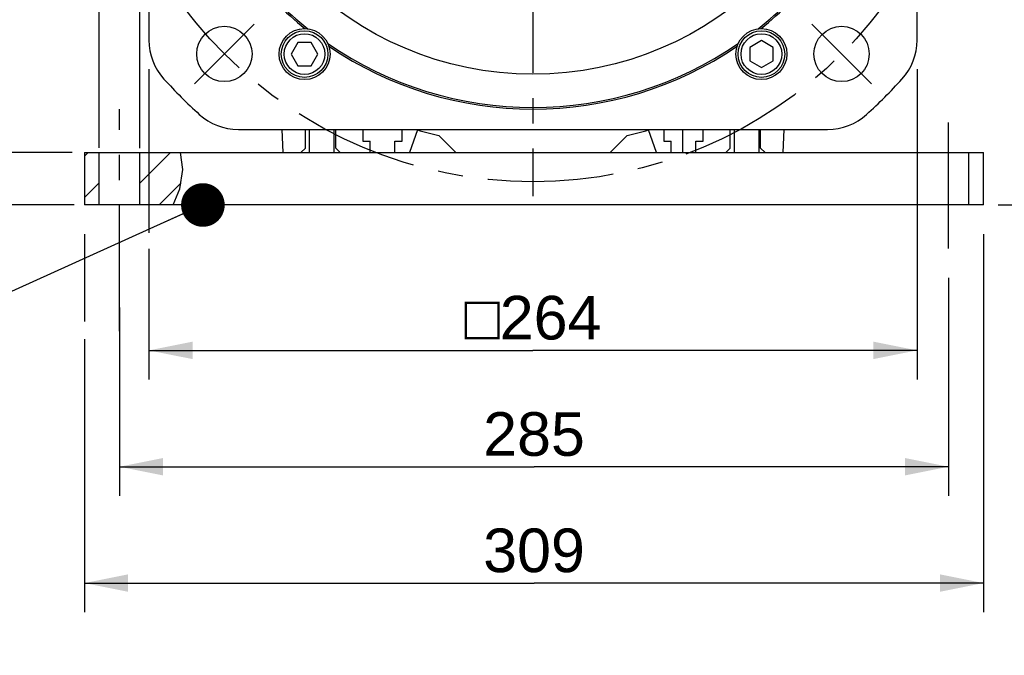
# Model space of a CAD drawing. Header units: millimetres. Extents: x 0 to 420, y 0 to 297.
# Tile 36 of 45: x 287 to 355, y 111 to 154. Entities that reach past the tile are written whole.
import ezdxf

# ---------------------------------------------------------------- set-up
doc = ezdxf.new("R2010")
doc.units = ezdxf.units.MM
doc.header["$LTSCALE"] = 23.1
doc.linetypes.add('CENTER', pattern=[0.6, 0.375, -0.075, 0.075, -0.075])
doc.layers.get('0').update_dxf_attribs({"linetype": 'CONTINUOUS'})
for name, color, linetype in [('AXIS', 7, 'CONTINUOUS'), ('COMPONENTS', 7, 'CONTINUOUS'), ('DETAIL', 7, 'CONTINUOUS'), ('DIMENSION', 7, 'CONTINUOUS')]:
    doc.layers.add(name, color=color, linetype=linetype)
doc.styles.get("Standard").update_dxf_attribs({"font": 'arial.ttf'})
doc.styles.add('TEXTSTYLE_4', font='gdt')
doc.dimstyles.new('DIMSTYLE_11', dxfattribs={"dimtxt": 3, "dimasz": 3, "dimexe": 0.18, "dimexo": 0.0625, "dimgap": 0.09, "dimtad": 1, "dimdec": 3, "dimlfac": 5, "dimdsep": 46, "dimtxsty": 'STANDARD', "dimblk": '_FILLED', "dimblk1": '_FILLED', "dimblk2": '_FILLED', "dimcen": 0.09, "dimadec": 0, "dimazin": 0, "dimtp": 0.5, "dimtm": 0.5, "dimtfac": 1, "dimtdec": 3, "dimtofl": 0, "dimtmove": 0, "dimatfit": 3, "dimldrblk": '_FILLED', "dimfxl": 1, "dimtolj": 1, "dimarcsym": 0})
doc.dimstyles.new('DIMSTYLE_12', dxfattribs={"dimtxt": 3, "dimasz": 3, "dimexe": 0.18, "dimexo": 0.0625, "dimgap": 0.09, "dimtad": 1, "dimdec": 1, "dimlfac": 5, "dimdsep": 46, "dimtxsty": 'STANDARD', "dimblk": '_FILLED', "dimblk1": '_FILLED', "dimblk2": '_FILLED', "dimcen": 0.09, "dimadec": 0, "dimazin": 0, "dimtp": 0.8, "dimtm": 0.8, "dimtfac": 1, "dimtdec": 1, "dimtofl": 0, "dimtmove": 0, "dimatfit": 3, "dimldrblk": '_FILLED', "dimfxl": 1, "dimtolj": 1, "dimarcsym": 0})
doc.dimstyles.new('DIMSTYLE_9', dxfattribs={"dimtxt": 3, "dimasz": 3, "dimexe": 0.18, "dimexo": 0.0625, "dimgap": 0.09, "dimtad": 1, "dimdec": 3, "dimlfac": 5, "dimdsep": 46, "dimtxsty": 'STANDARD', "dimblk": '_FILLED', "dimblk1": '_FILLED', "dimblk2": '_FILLED', "dimcen": 0.09, "dimadec": 0, "dimazin": 0, "dimtp": 0.2, "dimtm": 0.2, "dimtfac": 1, "dimtdec": 3, "dimtofl": 0, "dimtmove": 0, "dimatfit": 3, "dimldrblk": '_FILLED', "dimfxl": 1, "dimtolj": 1, "dimarcsym": 0})
doc.dimstyles.get("Standard").update_dxf_attribs({"dimtxt": 3, "dimasz": 3, "dimexe": 0.18, "dimexo": 0.0625, "dimgap": 0.09, "dimtad": 1, "dimdec": 3, "dimdsep": 46, "dimtxsty": 'STANDARD', "dimblk": '_FILLED', "dimblk1": '_FILLED', "dimblk2": '_FILLED', "dimcen": 0.09, "dimadec": 0, "dimazin": 0, "dimtol": 1, "dimtp": 0.001, "dimtm": 0.001, "dimtfac": 1, "dimtdec": 3, "dimtofl": 0, "dimtmove": 0, "dimatfit": 3, "dimldrblk": '_FILLED', "dimfxl": 1, "dimtolj": 1, "dimarcsym": 0})

# ---------------------------------------------------------------- blocks, each defined once
blk = doc.blocks.new('_FILLED')
at = {"color": 0, "linetype": 'BYBLOCK'}
blk.add_solid([(0, 0), (-1, 0.2), (-1, -0.2)], dxfattribs=at)
blk = doc.blocks.new('*D14')
at = {"layer": 'DIMENSION', "color": 2, "linetype": 'CONTINUOUS'}
for p, q in [((281.9, 145.075), (281.9, 153.233)), ((281.9, 153.233), (281.9, 143.275)), ((291.057, 145.075), (279.9, 145.075)), ((281.9, 135.475), (281.9, 143.275)), ((291.187, 141.475), (279.9, 141.475)), ((281.9, 141.475), (281.9, 135.475))]:
    blk.add_line(p, q, dxfattribs=at)
at = {"layer": 'DIMENSION', "color": 2, "linetype": 'CONTINUOUS', "xscale": 3, "yscale": 3, "zscale": 3}
for p, rotation in [((281.9, 145.075), 270), ((281.9, 141.475), 90)]:
    blk.add_blockref('_FILLED', p, dxfattribs=dict(at, rotation=rotation))
at = {"layer": 'DIMENSION', "color": 2, "linetype": 'CONTINUOUS', "insert": (278.15, 148.572), "char_height": 3, "width": 4.66171, "attachment_point": 1, "rotation": 90, "line_spacing_factor": 0.9}
blk.add_mtext('18', dxfattribs=at)
blk = doc.blocks.new('*D15')
at = {"layer": 'DIMENSION', "color": 2, "linetype": 'CONTINUOUS'}
for p, q in [((292.9, 145.41), (292.9, 157.551)), ((295.7, 145.376), (295.7, 157.551)), ((292.9, 155.551), (260.513, 155.551)), ((260.513, 155.551), (294.3, 155.551)), ((301.7, 155.551), (294.3, 155.551)), ((295.7, 155.551), (301.7, 155.551))]:
    blk.add_line(p, q, dxfattribs=at)
at = {"layer": 'DIMENSION', "color": 2, "linetype": 'CONTINUOUS', "xscale": 3, "yscale": 3, "zscale": 3}
blk.add_blockref('_FILLED', (292.9, 155.551), dxfattribs=at)
at = {"layer": 'DIMENSION', "color": 2, "linetype": 'CONTINUOUS', "xscale": 3, "yscale": 3, "zscale": 3, "rotation": 180}
blk.add_blockref('_FILLED', (295.7, 155.551), dxfattribs=at)
at = {"layer": 'DIMENSION', "color": 2, "linetype": 'CONTINUOUS', "insert": (288.863, 159.301), "char_height": 3, "width": 28.34944, "attachment_point": 3, "line_spacing_factor": 0.9}
blk.add_mtext('N\\Fgdt;{\\Fgdt;~}\\Farial.ttf;4 holes \\Fgdt;{\\Fgdt;n}\\Farial.ttf;14', dxfattribs=at)
blk = doc.blocks.new('*D16')
at = {"layer": 'DIMENSION', "color": 2, "linetype": 'CONTINUOUS'}
for p, q in [((296.33, 150.82), (296.33, 139.558)), ((349.13, 150.82), (349.13, 129.475)), ((296.33, 138.465), (296.33, 129.475)), ((296.33, 131.475), (322.73, 131.475)), ((349.13, 131.475), (322.73, 131.475))]:
    blk.add_line(p, q, dxfattribs=at)
at = {"layer": 'DIMENSION', "color": 2, "linetype": 'CONTINUOUS', "xscale": 3, "yscale": 3, "zscale": 3, "rotation": 180}
blk.add_blockref('_FILLED', (296.33, 131.475), dxfattribs=at)
at = {"layer": 'DIMENSION', "color": 2, "linetype": 'CONTINUOUS', "xscale": 3, "yscale": 3, "zscale": 3}
blk.add_blockref('_FILLED', (349.13, 131.475), dxfattribs=at)
at = {"layer": 'DIMENSION', "color": 2, "linetype": 'CONTINUOUS', "insert": (322.73, 135.225), "char_height": 3, "width": 11.11757, "attachment_point": 2, "line_spacing_factor": 0.9, "style": 'TEXTSTYLE_4'}
blk.add_mtext('{\\Fgdt;o}\\Farial.ttf;264', dxfattribs=at)
blk = doc.blocks.new('*D17')
at = {"layer": 'DIMENSION', "color": 2, "linetype": 'CONTINUOUS'}
for p, q in [((351.3, 136.475), (351.3, 121.475)), ((294.3, 134.429), (294.3, 121.475)), ((294.3, 123.475), (322.8, 123.475)), ((351.3, 123.475), (322.8, 123.475))]:
    blk.add_line(p, q, dxfattribs=at)
at = {"layer": 'DIMENSION', "color": 2, "linetype": 'CONTINUOUS', "xscale": 3, "yscale": 3, "zscale": 3, "rotation": 180}
blk.add_blockref('_FILLED', (294.3, 123.475), dxfattribs=at)
at = {"layer": 'DIMENSION', "color": 2, "linetype": 'CONTINUOUS', "xscale": 3, "yscale": 3, "zscale": 3}
blk.add_blockref('_FILLED', (351.3, 123.475), dxfattribs=at)
at = {"layer": 'DIMENSION', "color": 2, "linetype": 'CONTINUOUS', "insert": (322.8, 127.225), "char_height": 3, "width": 6.99257, "attachment_point": 2, "line_spacing_factor": 0.9}
blk.add_mtext('285', dxfattribs=at)
blk = doc.blocks.new('*D18')
at = {"layer": 'DIMENSION', "color": 2, "linetype": 'CONTINUOUS'}
for p, q in [((291.9, 139.475), (291.9, 133.467)), ((353.7, 139.475), (353.7, 113.475)), ((291.9, 132.254), (291.9, 113.475)), ((291.9, 115.475), (322.8, 115.475)), ((353.7, 115.475), (322.8, 115.475))]:
    blk.add_line(p, q, dxfattribs=at)
at = {"layer": 'DIMENSION', "color": 2, "linetype": 'CONTINUOUS', "xscale": 3, "yscale": 3, "zscale": 3, "rotation": 180}
blk.add_blockref('_FILLED', (291.9, 115.475), dxfattribs=at)
at = {"layer": 'DIMENSION', "color": 2, "linetype": 'CONTINUOUS', "xscale": 3, "yscale": 3, "zscale": 3}
blk.add_blockref('_FILLED', (353.7, 115.475), dxfattribs=at)
at = {"layer": 'DIMENSION', "color": 2, "linetype": 'CONTINUOUS', "insert": (322.8, 119.225), "char_height": 3, "width": 6.99257, "attachment_point": 2, "line_spacing_factor": 0.9}
blk.add_mtext('309', dxfattribs=at)
blk = doc.blocks.new('*D20')
at = {"layer": 'DIMENSION', "color": 2, "linetype": 'CONTINUOUS'}
for p, q in [((343.56, 232.578), (347.781, 232.578)), ((348.654, 232.578), (376.73, 232.578)), ((374.73, 232.578), (374.73, 187.027)), ((374.73, 141.475), (374.73, 187.027)), ((354.7, 141.475), (376.73, 141.475))]:
    blk.add_line(p, q, dxfattribs=at)
at = {"layer": 'DIMENSION', "color": 2, "linetype": 'CONTINUOUS', "xscale": 3, "yscale": 3, "zscale": 3}
for p, rotation in [((374.73, 232.578), 90), ((374.73, 141.475), 270)]:
    blk.add_blockref('_FILLED', p, dxfattribs=dict(at, rotation=rotation))
at = {"layer": 'DIMENSION', "color": 2, "linetype": 'CONTINUOUS', "insert": (370.98, 187.027), "char_height": 3, "width": 10.48327, "attachment_point": 2, "rotation": 90, "line_spacing_factor": 0.9}
blk.add_mtext('455.5', dxfattribs=at)

msp = doc.modelspace()

# ---------------------------------------------------------------- hatches: boundary and pattern name
at = {"linetype": 'CONTINUOUS'}
h = msp.add_hatch(dxfattribs=at)
h.set_pattern_fill('default__5', color=2, scale=2, angle=45, style=0, pattern_type=0)
h.set_pattern_definition([(45, (0, 0), (-1.414214, 1.414214), [])])
edge = h.paths.add_edge_path()
edge.add_line((295.70009, 141.47489), (295.70009, 145.07489))
edge.add_line((295.70009, 145.07489), (298.51156, 145.07489))
edge.add_spline(control_points=[(298.51156, 145.07489), (298.58103, 144.82702), (298.66717, 144.3017), (298.65041, 143.42681), (298.45054, 142.45969), (298.18379, 141.80741), (298.018, 141.47489)], knot_values=[0, 0, 0, 0, 0.25, 0.5, 0.75, 1, 1, 1, 1], degree=3, periodic=0)
edge.add_line((298.018, 141.47489), (295.70009, 141.47489))
h.paths.add_polyline_path([(292.90009, 145.07489), (292.90009, 141.47489), (291.90009, 141.47489), (291.90009, 145.07489)])

# ---------------------------------------------------------------- linework, layer by layer
at = {"color": 7, "linetype": 'CONTINUOUS'}
for p, q in [((306.56489, 152.65307), (306.10301, 151.85307)), ((307.48865, 152.65307), (306.56489, 152.65307)), ((307.95053, 151.85307), (307.48865, 152.65307)), ((338.43342, 152.77683), (337.63342, 152.31495)), ((337.63342, 152.31495), (337.63342, 151.39119)), ((339.23342, 152.31495), (338.43342, 152.77683)), ((339.23342, 151.39119), (339.23342, 152.31495)), ((306.10301, 151.85307), (306.56489, 151.05307)), ((307.48865, 151.05307), (307.95053, 151.85307)), ((306.56489, 151.05307), (307.48865, 151.05307)), ((337.63342, 151.39119), (338.43342, 150.92931)), ((338.43342, 150.92931), (339.23342, 151.39119)), ((298.65353, 143.9125), (298.48975, 145.07489)), ((298.45355, 142.57826), (298.65353, 143.9125)), ((297.99824, 141.47489), (298.45355, 142.57826))]:
    msp.add_line(p, q, dxfattribs=at)
for centre, radius in [((307.02677, 151.85307), 1.6), ((307.02677, 151.85307), 1.4), ((338.43342, 151.85307), 1.6), ((338.43342, 151.85307), 1.4)]:
    msp.add_circle(centre, radius, dxfattribs=at)
at = {"layer": 'AXIS', "color": 2, "linetype": 'CENTER'}
for p, q in [((322.73009, 173.07489), (322.73009, 142.09255)), ((301.51689, 151.86169), (303.5675, 153.91229)), ((343.9433, 151.86169), (341.89269, 153.91229)), ((301.51689, 151.86169), (299.46628, 149.81108)), ((343.9433, 151.86169), (345.99391, 149.81108)), ((294.30009, 132.78989), (294.30009, 148.07489)), ((351.30009, 138.47489), (351.30009, 148.07489))]:
    msp.add_line(p, q, dxfattribs=at)
msp.add_circle((322.73009, 173.07489), 30, dxfattribs=at)
at = {"layer": 'COMPONENTS', "color": 7, "linetype": 'CONTINUOUS'}
for p, q in [((296.33009, 193.33026), (296.33009, 152.81952)), ((349.13009, 152.81952), (349.13009, 193.33026)), ((302.47472, 146.67489), (342.98546, 146.67489)), ((305.46024, 146.67489), (305.53009, 145.07489)), ((307.08009, 145.37489), (307.08009, 146.67489)), ((307.35009, 146.67489), (307.35009, 145.07489)), ((309.05009, 146.67489), (309.05009, 145.07489)), ((309.18009, 145.37489), (309.18009, 146.67489)), ((311.03009, 146.67489), (311.03009, 145.87489)), ((313.73009, 145.87489), (313.73009, 146.67489)), ((314.79934, 146.63887), (314.23009, 145.07489)), ((317.43009, 145.07489), (316.26133, 146.24366)), ((329.19886, 146.24366), (328.03009, 145.07489)), ((331.23009, 145.07489), (330.66085, 146.63887)), ((331.73009, 146.67489), (331.73009, 145.87489)), ((334.43009, 145.87489), (334.43009, 146.67489)), ((336.28009, 145.37489), (336.28009, 146.67489)), ((336.55009, 146.67489), (336.55009, 145.07489)), ((338.25009, 146.67489), (338.25009, 145.07489)), ((338.38009, 145.37489), (338.38009, 146.67489)), ((339.93009, 145.07489), (339.99995, 146.67489)), ((311.03009, 145.87489), (311.53009, 145.87489)), ((311.53009, 145.07489), (311.53009, 145.87489)), ((313.23009, 145.87489), (313.73009, 145.87489)), ((313.23009, 145.07489), (313.23009, 145.87489)), ((331.73009, 145.87489), (332.23009, 145.87489)), ((332.23009, 145.07489), (332.23009, 145.87489)), ((333.93009, 145.87489), (334.43009, 145.87489)), ((333.93009, 145.07489), (333.93009, 145.87489)), ((291.90009, 145.07489), (353.70009, 145.07489)), ((291.90009, 145.07489), (291.90009, 141.47489)), ((292.90009, 141.47489), (292.90009, 145.07489)), ((295.70009, 141.47489), (295.70009, 145.07489)), ((306.78009, 145.07489), (307.08009, 145.37489)), ((309.18009, 145.37489), (309.48009, 145.07489)), ((335.98009, 145.07489), (336.28009, 145.37489)), ((338.38009, 145.37489), (338.68009, 145.07489)), ((352.70009, 141.47489), (352.70009, 145.07489)), ((353.70009, 141.47489), (353.70009, 145.07489)), ((353.70009, 141.47489), (291.90009, 141.47489))]:
    msp.add_line(p, q, dxfattribs=at)
at = {"layer": 'COMPONENTS', "color": 2, "linetype": 'CENTER'}
msp.add_line((333.03009, 145.07489), (333.03009, 146.67489), dxfattribs=at)
at = {"layer": 'COMPONENTS', "color": 7, "linetype": 'CONTINUOUS'}
for centre, radius in [((322.73009, 173.07489), 22.6), ((301.51689, 151.86169), 1.9), ((343.9433, 151.86169), 1.9), ((307.02677, 151.85307), 1.75), ((338.43342, 151.85307), 1.75)]:
    msp.add_circle(centre, radius, dxfattribs=at)
for centre, radius, start, end in [((322.73009, 173.07489), 24.88451, 218.4563707, 231.5436236), ((322.73009, 173.07489), 25, 218.84191, 231.15809), ((322.73009, 173.07489), 24.88448, 308.4562343, 321.5435872), ((322.73009, 173.07489), 25, 308.84191, 321.15809), ((300.33009, 152.81952), 4, 180, 222.1217016), ((322.73009, 173.07489), 24.8846, 235.4563673, 304.5437009), ((322.73009, 173.07489), 25, 235.84191, 304.15809), ((345.13009, 152.81952), 4, 317.8782984, 360), ((322.73009, 173.07489), 34.2, 222.1217016, 227.8782984), ((322.73009, 173.07489), 34.2, 312.1217016, 317.8782984), ((302.47472, 150.67489), 4, 227.8782984, 270), ((342.98546, 150.67489), 4, 270, 312.1217016), ((322.73009, 173.07489), 27.6, 253.3008517, 256.4451791), ((322.73009, 173.07489), 27.6, 283.5548209, 286.6991483)]:
    msp.add_arc(centre, radius, start, end, dxfattribs=at)

# ---------------------------------------------------------------- dimensions: what is measured, and where the dimension line sits
at = {"layer": 'DIMENSION', "color": 2, "linetype": 'CONTINUOUS'}
for base, p1, p2, angle, dimstyle, picture, middle in [((374.7301, 232.57828), (354.70009, 141.47489), (343.55952, 232.57828), 90, 'DIMSTYLE_12', '*D20', (374.82874, 182.34058)), ((281.90009, 141.47489), (291.05694, 145.07489), (291.18682, 141.47489), 270, 'DIMSTYLE_9', '*D14', (279.65009, 150.9026)), ((294.30009, 123.47489), (351.30009, 136.47489), (294.30009, 134.42858), 180, 'DIMSTYLE_11', '*D17', (319.30381, 125.72489))]:
    dim = msp.add_linear_dim(base=base, p1=p1, p2=p2, angle=angle, dimstyle=dimstyle, dxfattribs=at)
    dim.commit()
    dim.dimension.update_dxf_attribs({"geometry": picture, "text_midpoint": middle, "dimtype": 160})
for base, p1, p2, text, dimstyle, picture, middle in [((295.70009, 155.55089), (292.90009, 145.41044), (295.70009, 145.37611), 'N%%d4 holes %%c<>', 'DIMSTYLE_9', '*D15', (267.53575, 157.80089)), ((349.13009, 131.47489), (296.33009, 150.81952), (349.13009, 150.81952), '{\\Fgdt;o}<>', 'DIMSTYLE_11', '*D16', (319.9507, 133.72489))]:
    dim = msp.add_linear_dim(base=base, p1=p1, p2=p2, text=text, dimstyle=dimstyle, dxfattribs=at)
    dim.commit()
    dim.dimension.update_dxf_attribs({"geometry": picture, "text_midpoint": middle, "dimtype": 160})
dim = msp.add_linear_dim(base=(353.70009, 115.47489), p1=(291.90009, 139.47489), p2=(353.70009, 139.47489), dimstyle='DIMSTYLE_11', dxfattribs=at)
dim.commit()
dim.dimension.update_dxf_attribs({"geometry": '*D18', "text_midpoint": (319.30381, 117.72489), "dimtype": 160})

# ---------------------------------------------------------------- leaders
at = {"layer": 'DETAIL', "color": 2, "linetype": 'CONTINUOUS'}
msp.add_leader([(300.03881, 141.47489), (220.29034, 105.47489), (226.47291, 105.47489)], dimstyle='STANDARD', override={"dimtad": 0, "dimldrblk": 'DOT'}, dxfattribs=at)

doc.saveas('drawing.dxf')
